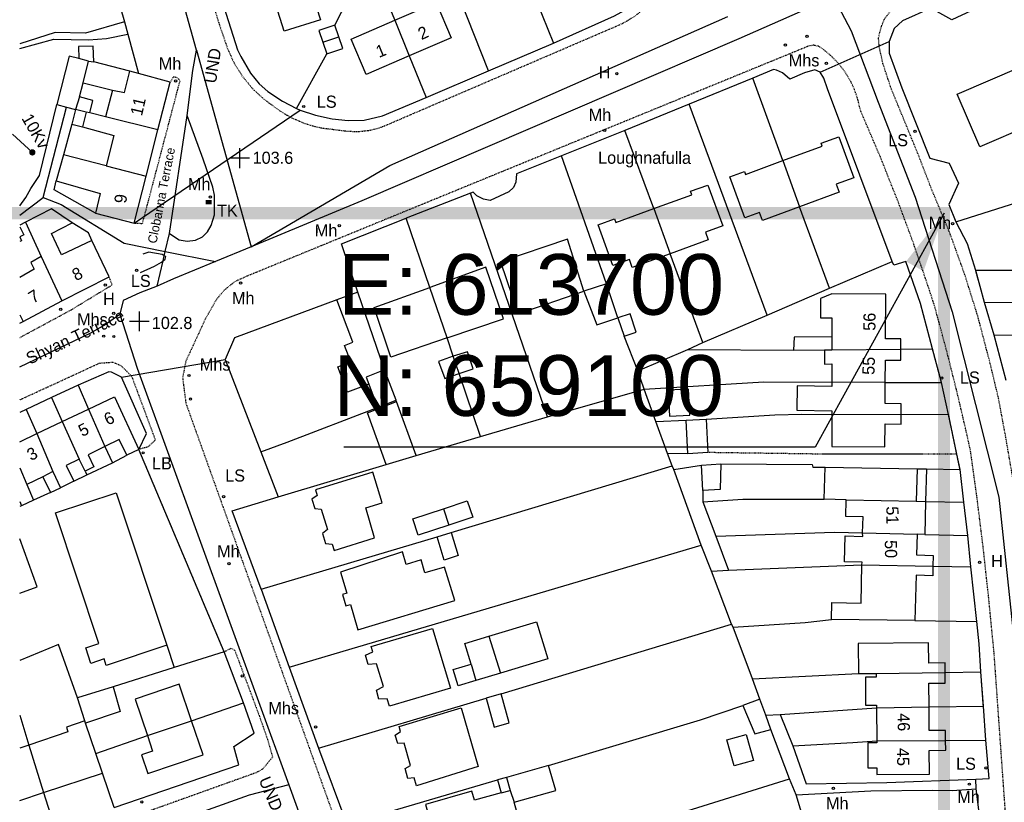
# Model space of a CAD drawing. Header units: metres. Extents: x 611948 to 1225781, y 656699 to 1316021.
# Tile 138 of 169: x 613548 to 613710, y 659003 to 659132. Entities that reach past the tile are written whole.
import ezdxf

# ---------------------------------------------------------------- set-up
doc = ezdxf.new("R2010")
doc.units = ezdxf.units.M
doc.linetypes.add('4696-08$0$PECK', pattern=[0.2, 0.1, -0.1])
for name, color, linetype in [('- EXTENT OF LiDAR SURVEY', 1, 'Continuous'), ('4696-08$0$BLD_INN_W', 253, 'Continuous'), ('4696-08$0$BLD_OTL_P', 253, 'Continuous'), ('4696-08$0$BLD_OTL_S', 253, 'Continuous'), ('4696-08$0$GEN_LIN_D', 253, 'Continuous'), ('4696-08$0$GEN_PCK_D', 253, '4696-08$0$PECK'), ('4696-08$0$GL_HS_OTL', 253, 'Continuous'), ('4696-08$0$HT_CTRL', 253, 'Continuous'), ('4696-08$0$OTHER_SYM', 253, 'Continuous'), ('4696-08$0$POLE_SYMB', 253, 'Continuous'), ('4696-08$0$ROADS', 253, 'Continuous'), ('4696-08$0$ROADS_CTR', 253, 'Continuous'), ('4696-08$0$ROADS_PCK', 253, '4696-08$0$PECK'), ('4696-08$0$TOWNLAND', 253, 'Continuous')]:
    doc.layers.add(name, color=color, linetype=linetype)
doc.styles.add('4696-08$0$STANDARD', font='txt')
doc.styles.get("Standard").update_dxf_attribs({"font": 'ARIAL.TTF'})
doc.dimstyles.get("Standard").update_dxf_attribs({"dimtxt": 10, "dimasz": 10, "dimexe": 5, "dimexo": 5, "dimgap": 5, "dimtad": 1, "dimdec": 4, "dimzin": 0, "dimdsep": 46, "dimtxsty": 'Standard', "dimcen": 5, "dimclrd": 256, "dimclre": 256, "dimclrt": 256, "dimadec": 0, "dimazin": 0, "dimtfac": 1, "dimtdec": 4, "dimtofl": 0, "dimtmove": 0, "dimatfit": 0, "dimfxl": 0, "dimtolj": 1, "dimtzin": 0, "dimlwd": -1, "dimlwe": -1, "dimarcsym": 0})

# ---------------------------------------------------------------- blocks, each defined once
blk = doc.blocks.new('4696-08$0$13', base_point=(160450.170478, 242323.105036))
blk.add_circle((160450.170478, 242323.105036), 0.187958)
blk = doc.blocks.new('4696-08$0$7', base_point=(160603.36571, 242323.240014))
blk.add_solid([(160602.823673, 242323.621135), (160603.847375, 242323.621135), (160602.826954, 242322.867264), (160603.847375, 242322.882888)])
blk = doc.blocks.new('4696-08$0$37', base_point=(145.909475, 308.83511))
blk.add_line((145.962562, 308.791096), (150.424369, 308.791096))
at = {"const_width": 0.51646}
blk.add_lwpolyline([(145.704332, 308.791096, 1), (146.220792, 308.791096, 1)], format="xyb", close=True, dxfattribs=at)
blk = doc.blocks.new('4696-08$0$35', base_point=(150.27109, 306.896499))
for p, q in [((150.27109, 308.539432), (150.27109, 305.253567)), ((151.914023, 306.896499), (148.62816, 306.896499))]:
    blk.add_line(p, q)
blk = doc.blocks.new('4696-08')
at = {"layer": '4696-08$0$BLD_INN_W', "flags": 128}
for points in [[(613609.421, 659131.804), (613611.802, 659125.928)], [(613597.55, 659128.166), (613600.169, 659129.05)], [(613558.883, 659125.073), (613557.282, 659125.514)], [(613558.001, 659121.514), (613558.883, 659125.073)], [(613558.883, 659125.073), (613559.763, 659124.953)], [(613562.841, 659120.292), (613564.822, 659119.873), (613565.706, 659123.385)], [(613557.381, 659119.154), (613556.76, 659117.094)], [(613558.518, 659116.665), (613556.76, 659117.094)], [(613558.518, 659116.665), (613557.899, 659114.254)], [(613559.125, 659116.519), (613558.518, 659116.665)], [(613570.351, 659113.768), (613561.7, 659115.892)], [(613561.818, 659107.813), (613568.384, 659106.109)], [(613673.406, 659108.667), (613676.182, 659101.072)], [(613652.121, 659100.761), (613654.835, 659093.324)], [(613551.094, 659092.855), (613554.485, 659085.528)], [(613618.027, 659079.432), (613615.184, 659087.761)], [(613547.541, 659083.252), (613548.114, 659082.16)], [(613681.495, 659079.594), (613681.495, 659077.451)], [(613620.027, 659073.574), (613619.057, 659076.415)], [(613680.264, 659077.45), (613681.495, 659077.451)], [(613681.495, 659077.451), (613692.853, 659077.577)], [(613605.139, 659071.805), (613606.58, 659067.982)], [(613690.269, 659072.116), (613681.481, 659072.125)], [(613558.904, 659067.719), (613561.61, 659061.542)], [(613681.469, 659066.833), (613692.919, 659066.877)], [(613554.535, 659065.656), (613557.365, 659059.463)], [(613550.368, 659063.691), (613553.004, 659057.414)], [(613547.541, 659058.012), (613548.705, 659055.269)], [(613553.004, 659057.414), (613551.35, 659056.517)], [(613553.004, 659057.414), (613554.276, 659054.748)], [(613695.556, 659057.883), (613695.415, 659052.534)], [(613683.847, 659052.756), (613695.415, 659052.534)], [(613695.415, 659052.534), (613696.95, 659052.491)], [(613617.415, 659051.284), (613618.331, 659048.595)], [(613686.571, 659047.327), (613695.542, 659047.071)], [(613686.459, 659042.01), (613698.147, 659041.807)], [(613624.923, 659030.264), (613626.825, 659024.192)], [(613621.99, 659025.643), (613622.791, 659022.974)], [(613688.815, 659024.148), (613700.184, 659024.274)], [(613688.852, 659018.477), (613697.519, 659018.614)], [(613558.421, 659015.934), (613558.294, 659016.312)], [(613568.603, 659013.879), (613575.888, 659016.345)], [(613688.889, 659013.036), (613700.26, 659013.092)], [(613549.046, 659012.317), (613551.479, 659004.527)], [(613627.823, 659006.989), (613628.432, 659004.833)], [(613626.962, 659004.473), (613628.432, 659004.833)], [(613628.432, 659004.833), (613629.078, 659002.895)]]:
    blk.add_lwpolyline(points, dxfattribs=at)
at = {"layer": '4696-08$0$BLD_OTL_P', "flags": 128}
blk.add_lwpolyline([(613697.091, 659057.855), (613696.95, 659052.491)], dxfattribs=at)
at = {"layer": '4696-08$0$BLD_OTL_S', "flags": 128}
for points in [[(613560.011, 659148.385), (613564.841, 659131.526)], [(613594.679, 659139.569), (613597.132, 659131.884), (613591.184, 659129.986), (613588.717, 659137.716)], [(613609.421, 659131.804), (613616.226, 659134.728), (613618.729, 659128.904), (613611.802, 659125.928)], [(613564.841, 659131.526), (613558.397, 659129.68), (613553.401, 659129.772), (613547.541, 659127.942)], [(613611.802, 659125.928), (613604.697, 659122.875), (613602.195, 659128.698), (613609.421, 659131.804)], [(613609.421, 659131.804), (613611.802, 659125.928)], [(613599.527, 659130.977), (613596.905, 659130.104), (613597.55, 659128.166)], [(613600.169, 659129.05), (613599.527, 659130.977)], [(613598.187, 659126.249), (613600.811, 659127.122), (613600.169, 659129.05)], [(613559.763, 659124.953), (613559.683, 659127.534), (613557.263, 659127.474), (613557.282, 659125.514)], [(613597.55, 659128.166), (613598.187, 659126.249)], [(613557.282, 659125.514), (613555.703, 659125.874), (613553.64, 659117.895)], [(613702.152, 659119.61), (613717.895, 659126.399), (613721.64, 659117.716), (613716.978, 659115.706), (613717.57, 659114.33), (613714.656, 659113.073), (613714.063, 659114.449), (613705.896, 659110.927), (613702.152, 659119.61)], [(613565.706, 659123.385), (613559.763, 659124.953)], [(613567.122, 659123.012), (613565.706, 659123.385)], [(613572.362, 659121.59), (613567.122, 659123.012)], [(613557.381, 659119.154), (613558.001, 659121.514)], [(613558.001, 659121.514), (613562.841, 659120.292)], [(613562.841, 659120.292), (613561.7, 659115.892)], [(613570.351, 659113.768), (613572.362, 659121.59)], [(613559.125, 659116.519), (613559.601, 659118.574), (613557.381, 659119.154)], [(613553.64, 659117.895), (613555.27, 659117.477)], [(613555.27, 659117.477), (613556.76, 659117.094)], [(613556.76, 659117.094), (613556.16, 659114.695)], [(613558.518, 659116.665), (613556.76, 659117.094)], [(613559.125, 659116.519), (613558.518, 659116.665)], [(613561.7, 659115.892), (613559.125, 659116.519)], [(613570.351, 659113.768), (613561.7, 659115.892)], [(613556.16, 659114.695), (613557.899, 659114.254)], [(613557.899, 659114.254), (613563.079, 659112.812), (613561.818, 659107.813)], [(613568.384, 659106.109), (613570.351, 659113.768)], [(613673.406, 659108.667), (613679.892, 659111.063), (613679.72, 659111.528), (613682.644, 659112.609), (613685.139, 659105.851), (613682.216, 659104.771), (613682.694, 659103.478), (613676.182, 659101.072)], [(613554.778, 659109.615), (613553.577, 659105.335)], [(613561.818, 659107.813), (613554.778, 659109.615)], [(613561.818, 659107.813), (613568.384, 659106.109)], [(613676.182, 659101.072), (613670.031, 659098.8), (613669.553, 659100.094), (613667.16, 659099.211), (613664.665, 659105.967), (613667.057, 659106.851), (613667.229, 659106.385), (613673.406, 659108.667)], [(613673.406, 659108.667), (613676.182, 659101.072)], [(613566.395, 659098.371), (613568.384, 659106.109)], [(613553.577, 659105.335), (613560.836, 659103.273), (613560.056, 659099.993)], [(613652.121, 659100.761), (613658.411, 659103.045), (613658.204, 659103.615), (613661.046, 659104.645), (613663.484, 659097.927), (613660.643, 659096.896), (613661.113, 659095.602), (613654.835, 659093.324)], [(613556.215, 659098.434), (613552.776, 659100.715), (613548.495, 659098.536)], [(613654.835, 659093.324), (613648.565, 659091.048), (613648.095, 659092.342), (613645.395, 659091.362), (613642.957, 659098.08), (613645.657, 659099.061), (613645.864, 659098.491), (613652.121, 659100.761)], [(613652.121, 659100.761), (613654.835, 659093.324)], [(613560.056, 659099.993), (613566.395, 659098.371)], [(613547.541, 659097.775), (613548.214, 659096.456), (613547.548, 659096.124)], [(613548.495, 659098.536), (613551.094, 659092.855)], [(613559.435, 659095.473), (613554.414, 659093.134), (613552.775, 659096.655), (613556.215, 659098.434)], [(613547.548, 659096.124), (613547.854, 659095.471), (613547.541, 659095.313)], [(613562.293, 659089.512), (613559.435, 659095.473)], [(613640.61, 659087.121), (613637.911, 659095.731), (613626.858, 659091.962), (613629.769, 659083.424), (613640.61, 659087.121)], [(613551.094, 659092.855), (613549.38, 659091.892), (613549.953, 659090.759), (613547.541, 659089.412)], [(613551.094, 659092.855), (613554.485, 659085.528)], [(613618.027, 659079.432), (613627.314, 659082.589), (613624.397, 659091.077), (613615.184, 659087.761)], [(613554.485, 659085.528), (613562.293, 659089.512)], [(613618.027, 659079.432), (613608.735, 659076.273), (613605.993, 659084.454), (613615.184, 659087.761)], [(613618.027, 659079.432), (613615.184, 659087.761)], [(613644.3, 659088.38), (613640.61, 659087.121)], [(613646.215, 659082.767), (613644.3, 659088.38)], [(613640.61, 659087.121), (613642.738, 659081.581), (613646.215, 659082.767)], [(613692.853, 659077.577), (613692.861, 659079.316), (613690.345, 659079.316), (613690.394, 659086.658), (613681.482, 659086.733), (613679.635, 659085.96), (613679.594, 659082.761), (613681.493, 659082.76), (613681.495, 659079.594)], [(613548.114, 659082.16), (613554.485, 659085.528)], [(613599.831, 659085.703), (613582.974, 659079.444), (613581.456, 659075.864)], [(613605.139, 659071.805), (613601.624, 659070.522), (613599.989, 659074.675), (613602.134, 659075.498), (613601.103, 659078.187), (613602.491, 659078.72), (613599.831, 659085.703)], [(613547.541, 659083.252), (613548.114, 659082.16)], [(613647.26, 659079.702), (613649.242, 659080.378), (613648.226, 659083.419), (613646.215, 659082.767)], [(613547.541, 659081.856), (613548.114, 659082.16)], [(613646.215, 659082.767), (613647.26, 659079.702)], [(613681.495, 659079.594), (613675.293, 659079.562), (613675.192, 659077.441)], [(613619.057, 659076.415), (613616.624, 659075.576), (613617.655, 659072.759), (613620.027, 659073.574)], [(613620.027, 659073.574), (613622.311, 659074.359), (613621.396, 659077.163), (613619.057, 659076.415)], [(613620.027, 659073.574), (613619.057, 659076.415)], [(613675.192, 659077.441), (613680.264, 659077.45)], [(613680.264, 659077.45), (613681.495, 659077.451)], [(613680.264, 659077.45), (613680.289, 659075.131), (613681.503, 659075.154), (613681.481, 659072.125)], [(613681.495, 659077.451), (613692.853, 659077.577)], [(613690.269, 659072.116), (613690.331, 659075.79), (613692.852, 659075.797), (613692.853, 659077.577)], [(613581.456, 659075.864), (613587.304, 659060.684)], [(613607.717, 659074.159), (613604.683, 659072.996), (613605.139, 659071.805)], [(613609.637, 659069.153), (613607.717, 659074.159)], [(613681.481, 659072.125), (613681.481, 659071.439), (613675.77, 659071.522), (613675.689, 659067.521), (613681.481, 659067.417), (613681.469, 659066.833)], [(613690.269, 659072.116), (613681.481, 659072.125)], [(613692.919, 659066.877), (613692.93, 659068.557), (613690.281, 659068.619), (613690.269, 659072.116)], [(613654.49, 659070.805), (613654.729, 659066.523), (613658.059, 659066.709), (613657.82, 659070.991), (613654.49, 659070.805)], [(613558.904, 659067.719), (613563.168, 659069.731), (613567.187, 659061.07)], [(613607.969, 659058.563), (613604.888, 659067.066), (613609.712, 659068.947)], [(613606.58, 659067.982), (613609.637, 659069.153)], [(613612.946, 659060.058), (613609.712, 659068.947)], [(613554.535, 659065.656), (613558.904, 659067.719)], [(613558.904, 659067.719), (613561.61, 659061.542)], [(613587.304, 659060.684), (613591.658, 659062.259), (613606.58, 659067.982)], [(613681.469, 659066.833), (613681.46, 659061.542), (613690.236, 659061.475), (613690.264, 659065.27), (613692.909, 659065.237), (613692.919, 659066.877)], [(613681.469, 659066.833), (613692.919, 659066.877)], [(613550.368, 659063.691), (613554.535, 659065.656)], [(613554.535, 659065.656), (613557.365, 659059.463)], [(613657.445, 659065.89), (613660.742, 659066.074)], [(613657.754, 659060.358), (613657.445, 659065.89)], [(613660.742, 659066.074), (613661.051, 659060.542)], [(613547.541, 659062.315), (613550.368, 659063.691)], [(613550.368, 659063.691), (613553.004, 659057.414)], [(613565.2, 659060.097), (613563.936, 659062.681), (613561.61, 659061.542)], [(613561.61, 659061.542), (613558.815, 659060.172), (613559.794, 659058.174), (613558.344, 659057.464)], [(613567.187, 659061.07), (613565.2, 659060.097)], [(613661.051, 659060.542), (613657.754, 659060.358)], [(613557.365, 659059.463), (613555.228, 659058.416), (613556.492, 659055.832)], [(613558.344, 659057.464), (613557.365, 659059.463)], [(613607.969, 659058.563), (613612.946, 659060.058)], [(613660.003, 659058.485), (613663.163, 659058.66)], [(613660.238, 659054.275), (613660.003, 659058.485)], [(613663.163, 659058.66), (613663.097, 659054.434), (613660.238, 659054.275)], [(613547.541, 659058.012), (613548.705, 659055.269)], [(613553.004, 659057.414), (613554.276, 659054.748)], [(613607.324, 659052.279), (613605.786, 659057.3), (613596.305, 659054.423), (613596.602, 659053.487), (613595.745, 659052.886), (613596.212, 659051.317), (613597.288, 659051.199), (613598.314, 659047.865), (613597.483, 659047.199), (613597.989, 659045.552), (613599.066, 659045.434), (613599.391, 659044.388), (613606.083, 659046.459), (613604.644, 659051.44), (613607.324, 659052.279)], [(613680.224, 659052.845), (613680.361, 659058.139)], [(613680.361, 659058.139), (613695.556, 659057.883)], [(613695.556, 659057.883), (613697.091, 659057.855)], [(613551.35, 659056.517), (613548.705, 659055.269)], [(613548.705, 659055.269), (613549.828, 659052.693)], [(613551.35, 659056.517), (613552.615, 659053.934)], [(613556.492, 659055.832), (613554.276, 659054.748)], [(613552.615, 659053.934), (613554.276, 659054.748)], [(613571.807, 659028.797), (613561.796, 659025.466), (613561.446, 659026.518), (613559.284, 659025.798), (613558.428, 659028.369), (613560.59, 659029.089), (613553.439, 659050.581), (613563.45, 659053.912), (613571.807, 659028.797)], [(613547.541, 659052.489), (613547.824, 659051.762)], [(613549.828, 659052.693), (613547.824, 659051.762)], [(613617.415, 659051.284), (613621.367, 659052.604), (613622.267, 659049.908), (613618.331, 659048.595)], [(613683.847, 659052.756), (613680.224, 659052.845)], [(613686.571, 659047.327), (613686.652, 659049.933), (613683.78, 659050.003), (613683.847, 659052.756)], [(613683.847, 659052.756), (613695.415, 659052.534)], [(613695.415, 659052.534), (613696.95, 659052.491)], [(613696.95, 659052.491), (613696.809, 659047.057)], [(613618.331, 659048.595), (613613.286, 659046.91), (613612.386, 659049.606), (613617.415, 659051.284)], [(613618.712, 659047.339), (613619.872, 659043.547), (613617.523, 659042.829), (613616.381, 659046.626)], [(613616.381, 659046.626), (613618.712, 659047.339)], [(613686.459, 659042.01), (613686.471, 659042.484), (613683.598, 659042.554), (613683.702, 659046.8), (613686.574, 659046.73), (613686.571, 659047.327)], [(613686.571, 659047.327), (613695.542, 659047.071)], [(613695.542, 659047.071), (613695.469, 659043.657), (613698.205, 659043.591), (613698.147, 659041.807)], [(613696.809, 659047.057), (613695.542, 659047.071)], [(613547.541, 659037.349), (613550.409, 659038.42), (613547.541, 659046.325)], [(613603.225, 659031.723), (613603.329, 659031.321), (613619.321, 659036.132), (613617.582, 659041.673), (613614.334, 659040.722), (613613.762, 659042.843), (613611.28, 659042.115), (613610.664, 659044.205), (613600.434, 659040.844), (613601.501, 659037.357), (613600.765, 659037.132), (613601.34, 659035.254), (613602.075, 659035.479), (613603.225, 659031.723)], [(613681.427, 659033.039), (613681.495, 659035.83), (613686.306, 659035.712), (613686.459, 659042.01)], [(613686.459, 659042.01), (613698.147, 659041.807)], [(613698.147, 659041.807), (613698.123, 659040.242), (613695.388, 659040.309), (613695.189, 659032.84)], [(613624.923, 659030.264), (613632.798, 659032.642), (613634.637, 659026.552), (613626.825, 659024.192)], [(613695.189, 659032.84), (613681.427, 659033.039)], [(613615.618, 659031.537), (613618.596, 659021.716), (613608.542, 659018.752), (613608.153, 659019.942), (613606.795, 659019.919), (613606.375, 659021.399), (613607.555, 659021.975), (613606.404, 659025.71), (613604.997, 659025.58), (613604.557, 659027.119), (613605.798, 659027.719), (613605.518, 659028.579), (613615.618, 659031.537)], [(613621.99, 659025.643), (613620.956, 659029.066), (613624.923, 659030.264)], [(613700.184, 659024.274), (613700.173, 659025.864), (613697.47, 659025.845), (613697.447, 659029.156), (613685.849, 659029.078), (613685.883, 659024.128)], [(613622.791, 659022.974), (613619.858, 659022.089), (613619.053, 659024.755), (613621.99, 659025.643)], [(613626.825, 659024.192), (613622.791, 659022.974)], [(613685.883, 659024.128), (613688.815, 659024.148)], [(613688.815, 659024.148), (613688.819, 659023.524), (613687.032, 659023.512), (613687.063, 659018.901), (613688.85, 659018.913), (613688.852, 659018.477)], [(613688.815, 659024.148), (613700.184, 659024.274)], [(613697.519, 659018.614), (613697.492, 659022.516), (613700.196, 659022.534), (613700.184, 659024.274)], [(613562.961, 659021.901), (613557.094, 659020.112)], [(613562.961, 659021.901), (613564.134, 659017.871), (613558.421, 659015.934)], [(613575.888, 659016.345), (613573.869, 659022.348), (613566.579, 659019.894), (613568.603, 659013.879)], [(613558.294, 659016.312), (613557.094, 659020.112)], [(613624.467, 659020.075), (613625.794, 659015.294), (613628.254, 659015.977), (613626.926, 659020.758)], [(613626.926, 659020.758), (613624.467, 659020.075)], [(613669.597, 659019.882), (613666.796, 659018.863)], [(613670.575, 659017.241), (613669.597, 659019.882)], [(613610.115, 659015.398), (613620.335, 659018.455), (613623.173, 659008.794), (613612.995, 659005.612), (613612.592, 659006.917), (613611.572, 659006.83), (613611.097, 659008.45), (613612, 659008.973), (613610.929, 659012.644), (613609.889, 659012.567), (613609.491, 659013.969), (613610.364, 659014.555), (613610.115, 659015.398)], [(613666.796, 659018.863), (613668.795, 659014.182), (613671.415, 659014.902)], [(613688.852, 659018.477), (613697.519, 659018.614)], [(613688.852, 659018.477), (613688.889, 659013.036)], [(613700.26, 659013.092), (613700.248, 659014.743), (613697.545, 659014.725), (613697.519, 659018.614)], [(613558.294, 659016.312), (613555.246, 659015.295), (613555.477, 659014.505), (613549.046, 659012.317)], [(613558.421, 659015.934), (613558.294, 659016.312)], [(613568.603, 659013.879), (613569.46, 659011.331), (613567.64, 659010.719), (613568.669, 659007.664), (613577.778, 659010.729), (613575.888, 659016.345)], [(613568.603, 659013.879), (613575.888, 659016.345)], [(613671.415, 659014.902), (613670.575, 659017.241)], [(613560.108, 659010.929), (613558.421, 659015.934)], [(613665.396, 659008.897), (613664.193, 659013.21), (613667.353, 659014.091), (613668.555, 659009.778), (613665.396, 659008.897)], [(613688.889, 659013.036), (613688.891, 659012.681), (613687.401, 659012.671), (613687.429, 659008.571), (613688.919, 659008.581), (613688.926, 659007.495), (613697.593, 659007.553), (613697.567, 659011.445), (613700.271, 659011.463), (613700.26, 659013.092)], [(613688.889, 659013.036), (613700.26, 659013.092)], [(613549.046, 659012.317), (613547.541, 659011.806)], [(613549.046, 659012.317), (613551.479, 659004.527)], [(613561.206, 659007.669), (613560.108, 659010.929)], [(613634.779, 659008.964), (613627.823, 659006.989)], [(613629.078, 659002.895), (613635.949, 659004.845), (613634.779, 659008.964)], [(613551.479, 659004.527), (613561.206, 659007.669)], [(613627.823, 659006.989), (613626.365, 659006.575)], [(613626.365, 659006.575), (613626.962, 659004.473)], [(613547.541, 659003.186), (613551.479, 659004.527)], [(613626.962, 659004.473), (613622.558, 659003.223), (613622.135, 659004.712), (613614.456, 659002.532), (613617.252, 658992.683), (613630.88, 658996.552), (613629.078, 659002.895)]]:
    blk.add_lwpolyline(points, dxfattribs=at)
at = {"layer": '4696-08$0$GEN_LIN_D', "flags": 128}
for points in [[(613599.527, 659130.977), (613605.128, 659141.982)], [(613605.128, 659141.982), (613609.421, 659131.804)], [(613635.564, 659128.013), (613645.648, 659132.522), (613647.372, 659133.491), (613648.991, 659134.626), (613650.7, 659136.142), (613651.436, 659137.268), (613652.507, 659139.439), (613653.228, 659141.748)], [(613716.91, 659141.832), (613705.388, 659136.974), (613704.487, 659133.335), (613701.287, 659131.875), (613697.828, 659133.777), (613693.167, 659131.717), (613691.766, 659130.419), (613690.926, 659128.278)], [(613580.825, 659135.308), (613583.444, 659126.927), (613584.003, 659125.807), (613585.62, 659123.068), (613587.057, 659121.311), (613588.461, 659120.044), (613590.864, 659118.441), (613593.221, 659117.244)], [(613624.844, 659123.477), (613620.222, 659135.099)], [(613632.788, 659134.937), (613635.564, 659128.013)], [(613564.841, 659131.526), (613565.377, 659129.527)], [(613547.541, 659127.131), (613553.181, 659128.683), (613558.889, 659128.589), (613561.866, 659128.818), (613565.377, 659129.527)], [(613565.377, 659129.527), (613567.122, 659123.012)], [(613690.926, 659128.278), (613690.925, 659126.399), (613693.024, 659120.678), (613697.641, 659109.096), (613700.861, 659108.236), (613702.38, 659104.955), (613700.759, 659101.455), (613701.938, 659098.555)], [(613624.844, 659123.477), (613635.564, 659128.013)], [(613593.221, 659117.244), (613598.187, 659126.249)], [(613611.802, 659125.928), (613614.562, 659119.079)], [(613614.562, 659119.079), (613624.844, 659123.477)], [(613679.545, 659123.241), (613678.704, 659123.621), (613676.984, 659123.142), (613674.564, 659122.083), (613673.364, 659123.163), (613672.364, 659123.603), (613671.844, 659123.663), (613668.484, 659122.285)], [(613668.484, 659122.285), (613657.942, 659117.988)], [(613673.406, 659108.667), (613668.484, 659122.285)], [(613691.436, 659092.018), (613680.783, 659120.481), (613680.184, 659122.242), (613679.545, 659123.241)], [(613593.806, 659116.997), (613596.311, 659116.151), (613599.082, 659115.53), (613601.705, 659115.269), (613604.341, 659115.321), (613607.361, 659116.06), (613614.562, 659119.079)], [(613547.541, 659101.229), (613548.576, 659102.576), (613549.377, 659104.044), (613550.798, 659106.217), (613553.64, 659117.895)], [(613593.221, 659117.244), (613593.806, 659116.997)], [(613657.942, 659117.988), (613647.361, 659113.65)], [(613670.834, 659083.183), (613657.942, 659117.988)], [(613572.226, 659096.658), (613573.855, 659095.589), (613575.175, 659095.409), (613576.555, 659095.549), (613577.675, 659096.109), (613578.536, 659096.948), (613579.136, 659097.968), (613579.676, 659099.708), (613579.697, 659102.948), (613579.377, 659104.308), (613577.799, 659108.929), (613575.14, 659116.119)], [(613556.16, 659114.695), (613554.778, 659109.615)], [(613647.361, 659113.65), (613636.9, 659109.433)], [(613652.121, 659100.761), (613647.361, 659113.65)], [(613636.9, 659109.433), (613629.459, 659106.474), (613629.379, 659105.134), (613628.999, 659104.215), (613628.218, 659103.495), (613625.117, 659102.095), (613624.018, 659102.336), (613622.938, 659102.856), (613622.358, 659103.477), (613621.888, 659103.317)], [(613644.3, 659088.38), (613636.9, 659109.433)], [(613701.938, 659098.555), (613718.76, 659103.91), (613730.281, 659107.808)], [(613560.056, 659099.993), (613553.214, 659103.831), (613553.577, 659105.335)], [(613621.888, 659103.317), (613611.292, 659099.16)], [(613634.608, 659066.413), (613621.888, 659103.317)], [(613681.115, 659087.64), (613676.182, 659101.072)], [(613603.317, 659086.998), (613600.595, 659094.942), (613611.292, 659099.16)], [(613615.184, 659087.761), (613611.292, 659099.16)], [(613548.495, 659098.536), (613547.541, 659098.05)], [(613559.435, 659095.473), (613558.915, 659096.754), (613556.215, 659098.434)], [(613701.938, 659098.555), (613703.817, 659094.994), (613705.156, 659090.614)], [(613571.395, 659092.998), (613571.054, 659093.21), (613568.835, 659093.55), (613567.834, 659093.25)], [(613571.191, 659092.13), (613571.514, 659092.429), (613571.634, 659092.849), (613571.395, 659092.998)], [(613660.192, 659078.666), (613654.835, 659093.324)], [(613567.453, 659090.231), (613569.774, 659091.271), (613570.954, 659091.91), (613571.191, 659092.13)], [(613681.115, 659087.64), (613691.436, 659092.018)], [(613698.073, 659077.635), (613696.114, 659085.137), (613693.697, 659092.037), (613691.736, 659091.457), (613691.436, 659092.018)], [(613705.156, 659090.614), (613714.504, 659090.619)], [(613603.317, 659086.998), (613599.831, 659085.703)], [(613607.717, 659074.159), (613603.317, 659086.998)], [(613670.834, 659083.183), (613681.115, 659087.64)], [(613706.615, 659085.354), (613708.193, 659079.953)], [(613706.615, 659085.354), (613715.636, 659085.305)], [(613660.192, 659078.666), (613670.834, 659083.183)], [(613649.51, 659073.988), (613647.26, 659079.702)], [(613708.193, 659079.953), (613710.191, 659072.472)], [(613708.193, 659079.953), (613714.479, 659079.912)], [(613619.057, 659076.415), (613618.027, 659079.432)], [(613657.751, 659077.526), (613660.192, 659078.666)], [(613649.51, 659073.988), (613657.751, 659077.526)], [(613657.751, 659077.526), (613675.192, 659077.441)], [(613692.853, 659077.577), (613698.073, 659077.635)], [(613564.309, 659072.992), (613562.689, 659073.812), (613562.229, 659073.85), (613557.208, 659071.633)], [(613623.569, 659063.175), (613620.027, 659073.574)], [(613650.53, 659070.968), (613649.51, 659073.988)], [(613557.208, 659071.633), (613552.807, 659069.634)], [(613557.208, 659071.633), (613558.904, 659067.719)], [(613567.187, 659061.07), (613568.467, 659063.71), (613564.309, 659072.992)], [(613650.53, 659070.968), (613670.291, 659072.182), (613681.481, 659072.125)], [(613690.269, 659072.116), (613699.571, 659072.115)], [(613700.75, 659066.835), (613699.571, 659072.115)], [(613634.608, 659066.413), (613650.53, 659070.968)], [(613652.448, 659065.688), (613650.53, 659070.968)], [(613552.807, 659069.634), (613548.607, 659067.656)], [(613552.807, 659069.634), (613554.535, 659065.656)], [(613609.712, 659068.947), (613609.637, 659069.153)], [(613548.607, 659067.656), (613547.541, 659067.166)], [(613548.607, 659067.656), (613550.368, 659063.691)], [(613660.742, 659066.074), (613672.089, 659066.763), (613676.529, 659066.882), (613681.469, 659066.833)], [(613692.919, 659066.877), (613700.75, 659066.835)], [(613623.569, 659063.175), (613634.608, 659066.413)], [(613652.448, 659065.688), (613657.445, 659065.89)], [(613654.407, 659060.367), (613652.448, 659065.688)], [(613612.946, 659060.058), (613623.569, 659063.175)], [(613561.61, 659061.542), (613562.845, 659058.872)], [(613562.845, 659058.872), (613565.2, 659060.097)], [(613587.304, 659060.684), (613590.179, 659053.221)], [(613655.147, 659058.347), (613654.407, 659060.367)], [(613657.754, 659060.358), (613654.407, 659060.367)], [(613696.348, 659060.276), (613679.967, 659060.28)], [(613558.633, 659056.859), (613562.845, 659058.872)], [(613590.179, 659053.221), (613607.969, 659058.563)], [(613655.427, 659057.747), (613660.003, 659058.485)], [(613663.163, 659058.66), (613678.227, 659058.6), (613678.367, 659058.161), (613680.361, 659058.139)], [(613556.492, 659055.832), (613558.633, 659056.859)], [(613558.344, 659057.464), (613558.633, 659056.859)], [(613618.712, 659047.339), (613655.147, 659058.347)], [(613655.427, 659057.747), (613655.147, 659058.347)], [(613659.943, 659045.265), (613655.427, 659057.747)], [(613697.091, 659057.855), (613702.628, 659057.775)], [(613703.285, 659052.354), (613702.628, 659057.775)], [(613552.615, 659053.934), (613549.828, 659052.693)], [(613660.238, 659054.275), (613660.205, 659052.405)], [(613587.36, 659038.024), (613582.604, 659050.946), (613590.179, 659053.221)], [(613660.205, 659052.405), (613666.805, 659052.884), (613680.224, 659052.845)], [(613660.205, 659052.405), (613662.363, 659046.765)], [(613696.95, 659052.491), (613703.285, 659052.354)], [(613703.944, 659046.874), (613703.285, 659052.354)], [(613547.824, 659051.762), (613547.541, 659051.63)], [(613662.363, 659046.765), (613681.944, 659047.44), (613686.571, 659047.327)], [(613587.36, 659038.024), (613616.381, 659046.626)], [(613662.363, 659046.765), (613664.422, 659041.164)], [(613696.809, 659047.057), (613703.944, 659046.874)], [(613704.423, 659041.713), (613703.944, 659046.874)], [(613591.997, 659025.163), (613659.943, 659045.265)], [(613661.642, 659040.964), (613659.943, 659045.265)], [(613661.642, 659040.964), (613664.422, 659041.164)], [(613664.94, 659032.263), (613661.642, 659040.964)], [(613664.422, 659041.164), (613686.459, 659042.01)], [(613698.147, 659041.807), (613704.423, 659041.713)], [(613705.421, 659032.673), (613704.423, 659041.713)], [(613587.36, 659038.024), (613591.997, 659025.163)], [(613665.2, 659031.783), (613677.08, 659032.52), (613681.427, 659033.039)], [(613695.189, 659032.84), (613705.421, 659032.673)], [(613706.059, 659024.393), (613705.78, 659029.013), (613705.421, 659032.673)], [(613626.926, 659020.758), (613664.94, 659032.263)], [(613665.2, 659031.783), (613664.94, 659032.263)], [(613668.417, 659023.222), (613665.2, 659031.783)], [(613557.094, 659020.112), (613553.937, 659028.877), (613547.541, 659026.243)], [(613571.807, 659028.797), (613573.023, 659025.093)], [(613581.257, 659027.705), (613573.023, 659025.093)], [(613584.435, 659019.285), (613581.257, 659027.705)], [(613573.023, 659025.093), (613562.961, 659021.901)], [(613591.997, 659025.163), (613596.834, 659011.802)], [(613700.184, 659024.274), (613706.059, 659024.393)], [(613668.417, 659023.222), (613685.883, 659024.128)], [(613669.597, 659019.882), (613668.417, 659023.222)], [(613596.834, 659011.802), (613624.467, 659020.075)], [(613563.15, 659002.03), (613583.672, 659009.044), (613582.853, 659012.065), (613586.234, 659014.264), (613584.435, 659019.285)], [(613575.888, 659016.345), (613584.435, 659019.285)], [(613634.779, 659008.964), (613659.816, 659016.505), (613666.796, 659018.863)], [(613672.976, 659017.361), (613688.852, 659018.477)], [(613697.519, 659018.614), (613706.477, 659018.752)], [(613706.896, 659013.132), (613706.477, 659018.752)], [(613547.541, 659017.252), (613549.046, 659012.317)], [(613670.575, 659017.241), (613672.976, 659017.361)], [(613672.976, 659017.361), (613675.034, 659012.2)], [(613674.494, 659006.781), (613671.415, 659014.902)], [(613560.108, 659010.929), (613568.603, 659013.879)], [(613675.034, 659012.2), (613684.935, 659012.738), (613688.889, 659013.036)], [(613700.26, 659013.092), (613706.896, 659013.132)], [(613705.218, 659006.727), (613707.413, 659006.812), (613706.896, 659013.132)], [(613596.834, 659011.802), (613601.469, 658999.28)], [(613675.034, 659012.2), (613677.273, 659005.92), (613690.553, 659006.157), (613705.218, 659006.727)], [(613563.15, 659002.03), (613561.206, 659007.669)], [(613601.469, 658999.28), (613626.365, 659006.575)], [(613643.388, 658997.022), (613674.494, 659006.781)], [(613675.612, 659004.14), (613674.494, 659006.781)], [(613705.313, 659005.092), (613705.218, 659006.727)], [(613675.612, 659004.14), (613687.893, 659004.777), (613698.093, 659004.874), (613701.333, 659004.833), (613705.313, 659005.092)], [(613707.149, 658990.391), (613705.313, 659005.092)], [(613551.479, 659004.527), (613553.349, 658998.613)], [(613678.83, 658993.38), (613675.612, 659004.14)]]:
    blk.add_lwpolyline(points, dxfattribs=at)
at = {"layer": '4696-08$0$GEN_PCK_D', "flags": 128}
for points in [[(613705.156, 659090.614), (613706.615, 659085.354)], [(613699.571, 659072.115), (613698.073, 659077.635)], [(613702.088, 659060.294), (613700.75, 659066.835)], [(613581.257, 659027.705), (613567.187, 659061.07)], [(613679.967, 659060.28), (613661.051, 659060.542)], [(613702.088, 659060.294), (613696.348, 659060.276)], [(613702.628, 659057.775), (613702.088, 659060.294)], [(613706.477, 659018.752), (613706.059, 659024.393)]]:
    blk.add_lwpolyline(points, dxfattribs=at)
at = {"layer": '4696-08$0$GL_HS_OTL', "flags": 128}
blk.add_lwpolyline([(613665.396, 659008.897), (613664.193, 659013.21), (613667.353, 659014.091), (613668.555, 659009.778), (613665.396, 659008.897)], dxfattribs=at)
at = {"layer": '4696-08$0$ROADS', "flags": 128}
for points in [[(613560.011, 659148.385), (613564.841, 659131.526)], [(613635.564, 659128.013), (613645.648, 659132.522), (613647.372, 659133.491), (613648.991, 659134.626), (613650.7, 659136.142), (613651.436, 659137.268), (613652.507, 659139.439), (613653.228, 659141.748)], [(613716.91, 659141.832), (613705.388, 659136.974), (613704.487, 659133.335), (613701.287, 659131.875), (613697.828, 659133.777), (613693.167, 659131.717), (613691.766, 659130.419), (613690.926, 659128.278)], [(613580.825, 659135.308), (613583.444, 659126.927), (613584.003, 659125.807), (613585.62, 659123.068), (613587.057, 659121.311), (613588.461, 659120.044), (613590.864, 659118.441), (613593.221, 659117.244)], [(613564.841, 659131.526), (613565.377, 659129.527)], [(613565.377, 659129.527), (613567.122, 659123.012)], [(613679.545, 659123.241), (613690.926, 659128.278)], [(613690.926, 659128.278), (613690.925, 659126.399), (613693.024, 659120.678), (613697.641, 659109.096), (613700.861, 659108.236), (613702.38, 659104.955), (613700.759, 659101.455), (613701.938, 659098.555)], [(613624.844, 659123.477), (613635.564, 659128.013)], [(613614.562, 659119.079), (613624.844, 659123.477)], [(613679.545, 659123.241), (613678.704, 659123.621), (613676.984, 659123.142), (613674.564, 659122.083), (613673.364, 659123.163), (613672.364, 659123.603), (613671.844, 659123.663), (613668.484, 659122.285)], [(613572.362, 659121.59), (613567.122, 659123.012)], [(613668.484, 659122.285), (613657.942, 659117.988)], [(613691.436, 659092.018), (613680.783, 659120.481), (613680.184, 659122.242), (613679.545, 659123.241)], [(613570.351, 659113.768), (613572.362, 659121.59)], [(613593.806, 659116.997), (613596.311, 659116.151), (613599.082, 659115.53), (613601.705, 659115.269), (613604.341, 659115.321), (613607.361, 659116.06), (613614.562, 659119.079)], [(613547.541, 659101.229), (613548.576, 659102.576), (613549.377, 659104.044), (613550.798, 659106.217), (613553.64, 659117.895)], [(613553.64, 659117.895), (613555.27, 659117.477)], [(613555.27, 659117.477), (613556.76, 659117.094)], [(613556.76, 659117.094), (613556.16, 659114.695)], [(613566.395, 659098.371), (613593.806, 659116.997)], [(613593.221, 659117.244), (613593.806, 659116.997)], [(613657.942, 659117.988), (613647.361, 659113.65)], [(613556.16, 659114.695), (613554.778, 659109.615)], [(613568.384, 659106.109), (613570.351, 659113.768)], [(613647.361, 659113.65), (613636.9, 659109.433)], [(613554.778, 659109.615), (613553.577, 659105.335)], [(613636.9, 659109.433), (613629.459, 659106.474), (613629.379, 659105.134), (613628.999, 659104.215), (613628.218, 659103.495), (613625.117, 659102.095), (613624.018, 659102.336), (613622.938, 659102.856), (613622.358, 659103.477), (613621.888, 659103.317)], [(613566.395, 659098.371), (613568.384, 659106.109)], [(613560.056, 659099.993), (613553.214, 659103.831), (613553.577, 659105.335)], [(613621.888, 659103.317), (613611.292, 659099.16)], [(613556.215, 659098.434), (613552.776, 659100.715), (613548.495, 659098.536)], [(613560.056, 659099.993), (613566.395, 659098.371)], [(613603.317, 659086.998), (613600.595, 659094.942), (613611.292, 659099.16)], [(613548.495, 659098.536), (613547.541, 659098.05)], [(613559.435, 659095.473), (613558.915, 659096.754), (613556.215, 659098.434)], [(613701.938, 659098.555), (613703.817, 659094.994), (613705.156, 659090.614)], [(613562.293, 659089.512), (613559.435, 659095.473)], [(613698.073, 659077.635), (613696.114, 659085.137), (613693.697, 659092.037), (613691.736, 659091.457), (613691.436, 659092.018)], [(613554.485, 659085.528), (613562.293, 659089.512)], [(613705.156, 659090.614), (613706.615, 659085.354)], [(613603.317, 659086.998), (613599.831, 659085.703)], [(613548.114, 659082.16), (613554.485, 659085.528)], [(613599.831, 659085.703), (613582.974, 659079.444), (613581.456, 659075.864)], [(613706.615, 659085.354), (613708.193, 659079.953)], [(613547.541, 659081.856), (613548.114, 659082.16)], [(613708.193, 659079.953), (613710.191, 659072.472)], [(613699.571, 659072.115), (613698.073, 659077.635)], [(613564.309, 659072.992), (613581.456, 659075.864)], [(613581.456, 659075.864), (613587.304, 659060.684)], [(613564.309, 659072.992), (613562.689, 659073.812), (613562.229, 659073.85), (613557.208, 659071.633)], [(613557.208, 659071.633), (613552.807, 659069.634)], [(613567.187, 659061.07), (613568.467, 659063.71), (613564.309, 659072.992)], [(613700.75, 659066.835), (613699.571, 659072.115)], [(613552.807, 659069.634), (613548.607, 659067.656)], [(613548.607, 659067.656), (613547.541, 659067.166)], [(613702.088, 659060.294), (613700.75, 659066.835)], [(613581.257, 659027.705), (613567.187, 659061.07)], [(613587.304, 659060.684), (613590.179, 659053.221)], [(613702.628, 659057.775), (613702.088, 659060.294)], [(613703.285, 659052.354), (613702.628, 659057.775)], [(613587.36, 659038.024), (613582.604, 659050.946), (613590.179, 659053.221)], [(613703.944, 659046.874), (613703.285, 659052.354)], [(613704.423, 659041.713), (613703.944, 659046.874)], [(613705.421, 659032.673), (613704.423, 659041.713)], [(613587.36, 659038.024), (613591.997, 659025.163)], [(613706.059, 659024.393), (613705.78, 659029.013), (613705.421, 659032.673)], [(613584.435, 659019.285), (613581.257, 659027.705)], [(613591.997, 659025.163), (613596.834, 659011.802)], [(613706.477, 659018.752), (613706.059, 659024.393)], [(613563.15, 659002.03), (613583.672, 659009.044), (613582.853, 659012.065), (613586.234, 659014.264), (613584.435, 659019.285)], [(613706.896, 659013.132), (613706.477, 659018.752)], [(613705.218, 659006.727), (613707.413, 659006.812), (613706.896, 659013.132)], [(613596.834, 659011.802), (613601.469, 658999.28)], [(613705.313, 659005.092), (613705.218, 659006.727)], [(613707.149, 658990.391), (613705.313, 659005.092)]]:
    blk.add_lwpolyline(points, dxfattribs=at)
at = {"layer": '4696-08$0$ROADS_CTR', "flags": 128}
for points in [[(613576.703, 659126.849), (613564.095, 659172.093), (613562.516, 659176.694)], [(613679.842, 659139.278), (613684.651, 659130.084), (613689.125, 659118.289), (613695.206, 659102.663), (613701.326, 659083.72), (613709.053, 659053.216), (613713.995, 659006.593)], [(613585.692, 659094.469), (613608.608, 659107.844), (613664.317, 659132.427)], [(613576.703, 659126.849), (613585.692, 659094.469)], [(613551.401, 659102.561), (613555.27, 659117.477)], [(613547.541, 659099.692), (613551.401, 659102.561)], [(613551.401, 659102.561), (613554.384, 659101.419), (613564.761, 659095.068), (613571.561, 659093.709)], [(613585.692, 659094.469), (613579.861, 659092.05)], [(613571.561, 659093.709), (613579.861, 659092.05)], [(613579.861, 659092.05), (613572.913, 659089.169), (613570.212, 659087.95)], [(613570.212, 659087.95), (613567.372, 659086.871), (613564.612, 659085.632), (613564.032, 659083.351)], [(613547.541, 659074.681), (613559.259, 659080.268), (613561.476, 659081.54), (613564.032, 659083.351)], [(613564.032, 659083.351), (613566.929, 659074.47), (613591.915, 659005.773)], [(613591.915, 659005.773), (613585.401, 659004.046), (613577.843, 659001.389), (613551.65, 658991.823), (613547.541, 658990.713)], [(613591.915, 659005.773), (613596.029, 658994.402), (613598.027, 658988.421), (613613.137, 658948.915), (613619.173, 658931.794)]]:
    blk.add_lwpolyline(points, dxfattribs=at)
at = {"layer": '4696-08$0$ROADS_PCK', "flags": 128}
for points in [[(613547.542, 659239.539), (613549.091, 659233.779), (613552.009, 659223.537), (613580.424, 659131.208), (613581.823, 659127.108), (613582.814, 659124.91), (613584.264, 659122.567), (613586.027, 659120.45), (613587.799, 659118.815), (613590.551, 659116.789), (613592.306, 659115.766), (613594.482, 659114.826), (613596.102, 659114.33), (613597.426, 659114.042), (613601.676, 659113.512), (613603.493, 659113.465), (613605.298, 659113.678), (613606.709, 659114.034), (613607.735, 659114.405), (613646.357, 659131.012), (613647.616, 659131.629), (613649.105, 659132.551), (613651.004, 659134.102), (613652.427, 659135.649), (613653.522, 659137.576), (613654.344, 659139.635), (613654.699, 659140.918), (613654.949, 659142.225), (613655.123, 659144.435), (613654.995, 659146.648), (613654.566, 659148.823), (613654.011, 659150.509), (613650.813, 659157.45), (613637.799, 659182.974), (613632.902, 659192.835), (613629.024, 659200.397), (613626.565, 659204.997), (613625.226, 659208.618), (613621.01, 659223.179), (613618.553, 659234.343), (613617.956, 659237.839), (613617.544, 659241.807), (613617.408, 659245.794), (613617.564, 659248.557), (613618.113, 659253.039), (613618.852, 659257.112), (613619.439, 659259.68), (613620.577, 659263.007), (613622.256, 659267.258), (613624.062, 659271.205), (613625.897, 659274.35), (613628.384, 659278.378), (613632.361, 659283.941), (613637.355, 659290.499), (613638.628, 659292.305), (613639.778, 659293.742), (613641.006, 659295.114), (613642.85, 659296.915), (613646.797, 659301.081), (613650.966, 659305.023), (613654.973, 659308.431), (613657.566, 659310.304), (613660.085, 659312.275), (613663.715, 659315.41), (613664.889, 659317.122), (613665.513, 659318.358), (613665.893, 659319.325), (613666.418, 659321.333), (613666.588, 659322.707), (613666.619, 659323.746), (613666.532, 659325.128), (613666.218, 659326.829), (613665.543, 659328.539), (613664.929, 659329.774), (613663.972, 659331.344), (613662.867, 659332.813), (613661.623, 659334.167), (613660.253, 659335.393), (613659.15, 659336.221), (613657.99, 659336.966), (613656.364, 659337.824), (613655.263, 659338.271), (613653.432, 659338.738), (613651.568, 659339.044), (613649.683, 659339.186), (613647.794, 659339.164), (613642.82, 659338.819), (613639.281, 659338.396), (613619.659, 659332.121), (613611.118, 659329.504), (613600.052, 659324.729), (613594.548, 659321.954), (613589.155, 659318.969), (613585.746, 659316.64), (613582.493, 659314.099), (613579.408, 659311.356), (613576.765, 659308.686), (613574.774, 659306.38), (613572.929, 659303.956), (613570.71, 659300.554), (613567.943, 659296.769), (613565.907, 659293.547), (613564.206, 659290.469), (613562.679, 659287.301), (613561.651, 659284.871), (613560.825, 659282.676), (613559.043, 659278.657), (613554.2, 659267.218), (613549.957, 659256.779), (613548.776, 659253.159), (613547.542, 659248.64)], [(613742.737, 659016.922), (613742.876, 659013.57), (613724.374, 659010.949), (613722.549, 659010.812), (613720.42, 659010.951), (613718.335, 659011.409), (613717.7, 659011.758), (613716.95, 659012.368), (613716.527, 659012.853), (613716.025, 659013.679), (613715.789, 659014.279), (613715.594, 659015.225), (613714.699, 659026.19), (613712.704, 659046.591), (613711.507, 659055.352), (613710.109, 659063.472), (613708.93, 659069.733), (613707.533, 659075.513), (613705.554, 659083.074), (613703.455, 659089.755), (613700.998, 659096.615), (613697.94, 659103.957), (613695.821, 659109.477), (613691.264, 659120.578), (613689.924, 659124.639), (613689.306, 659127.438), (613689.186, 659128.919), (613689.686, 659130.839), (613690.166, 659131.998), (613691.207, 659133.398), (613695.558, 659136.365), (613702.438, 659139.535), (613717.736, 659146.39), (613744.989, 659158.371)], [(613713.32, 658969.202), (613711.269, 658987.811), (613710.412, 658997.151), (613708.259, 659027.432), (613707.369, 659036.504), (613706.454, 659044.923), (613705.355, 659053.726), (613704.348, 659060.914), (613703.747, 659063.635), (613702.246, 659070.081), (613700.469, 659077.176), (613698.475, 659084.576), (613697.562, 659087.408), (613694.997, 659094.916), (613692.422, 659101.894), (613689.495, 659109.268), (613686.182, 659117.02), (613685.792, 659118.751), (613685.208, 659120.428), (613684.606, 659121.714), (613683.694, 659123.237), (613682.615, 659124.646), (613681.383, 659125.924), (613680.014, 659127.055), (613679.254, 659127.524), (613678.462, 659127.685), (613677.666, 659127.55), (613584.753, 659089.506), (613583.014, 659088.706), (613581.293, 659087.328), (613579.992, 659085.788), (613578.132, 659082.508), (613574.929, 659075.588), (613574.408, 659072.869), (613574.947, 659068.669), (613603.707, 658988.399), (613607.264, 658977.858), (613616.916, 658947.375), (613620.433, 658935.973), (613621.46, 658932.307)], [(613566.395, 659098.371), (613567.8, 659098.312), (613574.002, 659121.87), (613573.462, 659122.35), (613572.882, 659122.45), (613572.362, 659121.59)], [(613547.541, 659079.487), (613555.992, 659084.043), (613562.803, 659088.184), (613562.293, 659089.512)], [(613547.541, 659069.226), (613560.709, 659075.292), (613562.929, 659075.452), (613564.23, 659074.891), (613565.989, 659073.151), (613569.906, 659062.61), (613568.706, 659061.47), (613567.187, 659061.07)], [(613581.257, 659027.705), (613582.398, 659028.285), (613582.998, 659027.965), (613587.115, 659016.984), (613588.413, 659013.264), (613589.232, 659010.323), (613587.613, 659008.364), (613586.532, 659007.764), (613564.65, 658999.93), (613549.028, 658994.446), (613547.541, 658993.781)]]:
    blk.add_lwpolyline(points, dxfattribs=at)
at = {"layer": '4696-08$0$TOWNLAND', "flags": 128}
for points in [[(613681.743, 659135.644), (613666.155, 659128.741)], [(613666.155, 659128.741), (613603.997, 659102.061), (613585.692, 659094.469)], [(613575.14, 659116.119), (613576.122, 659123.549), (613576.703, 659126.849)], [(613572.226, 659096.658), (613575.14, 659116.119)], [(613571.561, 659093.709), (613572.226, 659096.658)], [(613571.191, 659092.13), (613571.395, 659092.998)], [(613571.395, 659092.998), (613571.561, 659093.709)], [(613570.212, 659087.95), (613571.191, 659092.13)]]:
    blk.add_lwpolyline(points, dxfattribs=at)
at = {"layer": '4696-08$0$HT_CTRL'}
for p in [(613583.818, 659109.067), (613567.271, 659082.171)]:
    blk.add_blockref('4696-08$0$35', p, dxfattribs=at)
at = {"layer": '4696-08$0$OTHER_SYM'}
for name, p in [('4696-08$0$13', (613677.406, 659129.162)), ('4696-08$0$13', (613673.825, 659127.703)), ('4696-08$0$13', (613680.584, 659124.721)), ('4696-08$0$13', (613573.262, 659121.81)), ('4696-08$0$13', (613646.024, 659123.011)), ('4696-08$0$13', (613644.041, 659113.631)), ('4696-08$0$13', (613578.99, 659102.665)), ('4696-08$0$7', (613578.749, 659101.812)), ('4696-08$0$13', (613600.256, 659097.942)), ('4696-08$0$13', (613701.398, 659098.275)), ('4696-08$0$13', (613561.652, 659088.152)), ('4696-08$0$13', (613583.973, 659088.486)), ('4696-08$0$13', (613554.312, 659084.154)), ('4696-08$0$13', (613563.052, 659083.511)), ('4696-08$0$13', (613561.41, 659079.732)), ('4696-08$0$13', (613563.071, 659079.672)), ('4696-08$0$13', (613575.449, 659073.249)), ('4696-08$0$13', (613575.708, 659069.368)), ('4696-08$0$13', (613567.904, 659060.497)), ('4696-08$0$13', (613582.061, 659042.246)), ('4696-08$0$13', (613705.863, 659042.433)), ('4696-08$0$13', (613584.256, 659023.725)), ('4696-08$0$13', (613596.334, 659015.322)), ('4696-08$0$13', (613681.746, 659005.213)), ('4696-08$0$13', (613704.188, 659005.876))]:
    blk.add_blockref(name, p, dxfattribs=at)
at = {"layer": '4696-08$0$POLE_SYMB'}
for p in [(613594.381, 659117.584), (613695.222, 659113.517), (613566.833, 659090.591), (613699.631, 659072.815), (613581.164, 659053.287), (613706.895, 659008.552), (613567.69, 659002.949)]:
    blk.add_blockref('4696-08$0$13', p, dxfattribs=at)
at = {"layer": '4696-08$0$POLE_SYMB', "rotation": 137.3120000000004}
blk.add_blockref('4696-08$0$37', (613549.638, 659109.956), dxfattribs=at)
at = {"layer": '4696-08$0$BLD_OTL_S', "style": '4696-08$0$STANDARD'}
for s, rotation, p in [('2', 24.80001, (613613.813, 659128.515)), ('1', 22.4, (613606.794, 659125.58)), ('11', 76.90002, (613567.7, 659115.931)), ('Loughnafulla', -0.1, (613642.939, 659108.154)), ('9', 83.90002, (613565.117, 659101.551)), ('8', 27.30001, (613556.833, 659088.775)), ('7', 31.60001, (613549.77, 659085.052)), ('Shyan Terrace', 25.10001, (613549.189, 659075.015)), ('56', 89.60002, (613688.679, 659080.607)), ('55', 88.10002, (613688.51, 659073.323)), ('6', 26.10001, (613562.064, 659064.966)), ('5', 26.90001, (613557.859, 659063.095)), ('3', 28.20001, (613549.41, 659059.114)), ('51', -89.40002, (613690.475, 659051.677)), ('50', -89.40002, (613690.227, 659046.106)), ('46', -89.10002, (613692.321, 659017.568)), ('45', -89.10002, (613692.224, 659011.838))]:
    blk.add_text(s, height=2, rotation=rotation, dxfattribs=at).set_placement(p)
at = {"layer": '4696-08$0$HT_CTRL', "style": '4696-08$0$STANDARD'}
for s, p in [('103.6', (613585.958, 659108.146)), ('102.8', (613569.331, 659080.91))]:
    blk.add_text(s, height=2, rotation=-0.1, dxfattribs=at).set_placement(p)
at = {"layer": '4696-08$0$OTHER_SYM', "style": '4696-08$0$STANDARD'}
for s, p in [('Mh', (613570.482, 659123.671)), ('Mhs', (613674.385, 659124.203)), ('H', (613643.044, 659122.231)), ('Mh', (613641.392, 659115.225)), ('Mh', (613575.288, 659103.798)), ('TK', (613580.09, 659099.432)), ('Mh', (613697.458, 659097.416)), ('Mh', (613596.216, 659096.164)), ('H', (613561.291, 659084.892)), ('Mh', (613582.553, 659085.007)), ('Mhs', (613557.004, 659081.501)), ('Mhs', (613577.249, 659074.067)), ('LB', (613569.359, 659057.772)), ('Mh', (613580.101, 659043.266)), ('H', (613707.763, 659041.672)), ('Mhs', (613588.557, 659017.414)), ('Mh', (613702.172, 659002.796)), ('Mh', (613680.532, 659001.739))]:
    blk.add_text(s, height=2, rotation=-0.1, dxfattribs=at).set_placement(p)
at = {"layer": '4696-08$0$POLE_SYMB', "style": '4696-08$0$STANDARD'}
for s, rotation, p in [('LS', -0.1, (613596.541, 659117.384)), ('10Kv', -59.90001, (613547.779, 659115.656)), ('LS', -0.1, (613690.781, 659111.038)), ('LS', -0.1, (613565.872, 659087.851)), ('LS', -0.1, (613702.611, 659071.914)), ('LS', -0.1, (613581.432, 659055.764)), ('LS', -0.1, (613701.974, 659008.253))]:
    blk.add_text(s, height=2, rotation=rotation, dxfattribs=at).set_placement(p)
at = {"layer": '4696-08$0$ROADS', "style": '4696-08$0$STANDARD'}
blk.add_text('Clobanna Terrace', height=1.5, rotation=78.90002, dxfattribs=at).set_placement((613570.096, 659094.913))
blk.add_text('Clobanna Terrace', height=1.5, rotation=78.90002, dxfattribs=at).set_placement((613570.096, 659094.913))
at = {"layer": '4696-08$0$TOWNLAND', "style": '4696-08$0$STANDARD'}
for rotation, p in [(81.20002, (613579.902, 659121.308)), (-67.40001, (613586.932, 659006.604))]:
    blk.add_text('UND', height=2, rotation=rotation, dxfattribs=at).set_placement(p)
blk = doc.blocks.new('OS Mapping')
blk.add_blockref('4696-08', (0, 0))

msp = doc.modelspace()

# ---------------------------------------------------------------- linework, layer by layer
at = {"layer": '- EXTENT OF LiDAR SURVEY', "const_width": 2}
msp.add_lwpolyline([(613700, 659100), (613700, 656700), (612500, 656700), (612500, 659100)], close=True, dxfattribs=at)

# ---------------------------------------------------------------- block references
msp.add_blockref('OS Mapping', (0, 0))

# ---------------------------------------------------------------- texts
at = {"layer": '- EXTENT OF LiDAR SURVEY', "insert": (613663.72, 659066.45), "char_height": 10, "attachment_point": 9}
msp.add_mtext('\\A1;E: 613700\\PN: 659100', dxfattribs=at)

# ---------------------------------------------------------------- leaders
at = {"layer": '- EXTENT OF LiDAR SURVEY', "annotation_type": 0, "has_hookline": 1, "hookline_direction": 1, "text_width": 62.74}
msp.add_leader([(613700, 659100), (613678.72, 659061.45), (613668.72, 659061.45)], dimstyle='Standard', dxfattribs=at)

doc.saveas('drawing.dxf')
